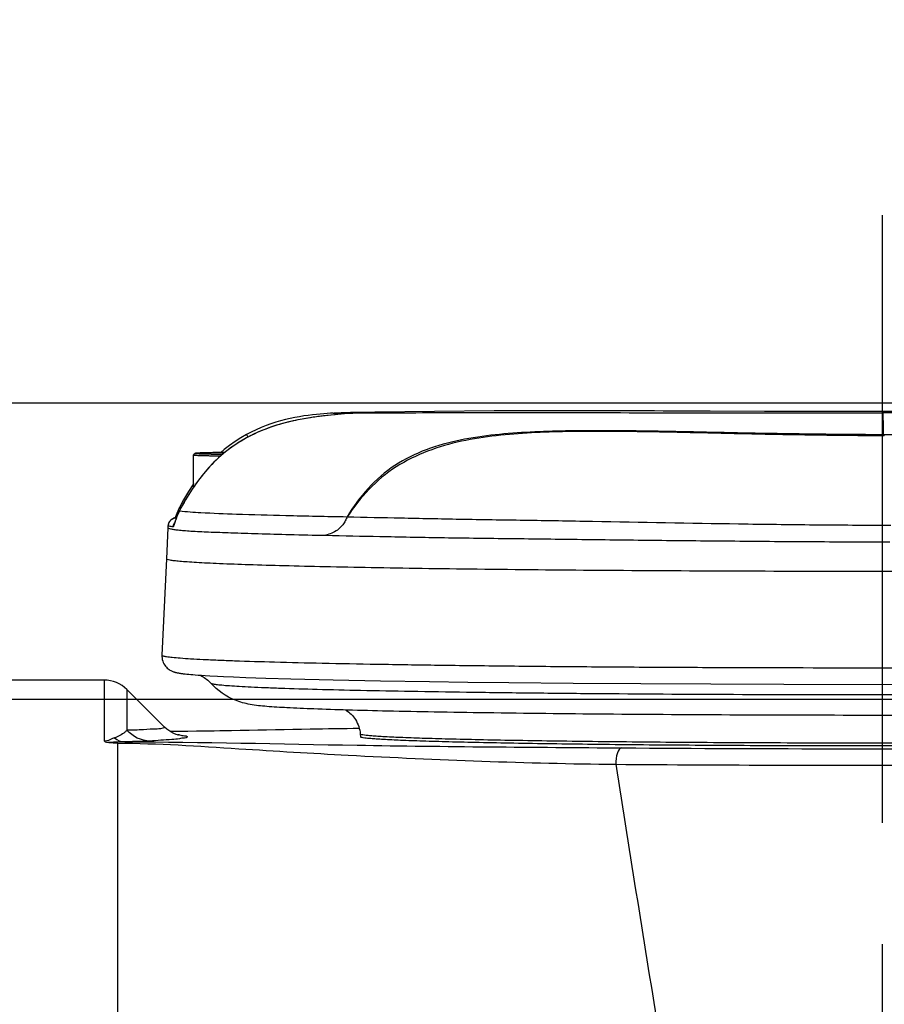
# Model space of a CAD drawing. Header units: millimetres. Extents: x 5828 to 6704, y 123 to 421.
# Tile 11 of 256: x 6376.04 to 6378.71, y 190.61 to 193.65. Entities that reach past the tile are written whole.
import ezdxf
from ezdxf import colors
from ezdxf.entities.mleader import LeaderData, LeaderLine
from ezdxf.math import Vec2, Vec3

# ---------------------------------------------------------------- set-up
doc = ezdxf.new("R2010")
doc.units = ezdxf.units.MM
doc.linetypes.add('CENTER', pattern=[0.6, 0.375, -0.075, 0.075, -0.075])
for name, color, linetype in [('中心线', 7, 'Continuous'), ('外形图', 7, 'Continuous'), ('多重引线', 7, 'Continuous'), ('尺寸标注', 7, 'Continuous')]:
    doc.layers.add(name, color=color, linetype=linetype)
doc.styles.get("Standard").update_dxf_attribs({"font": 'msyh.ttc'})
doc.styles.add('微软雅黑', font='msyh.ttc', dxfattribs={"height": 1.5})
doc.dimstyles.new('尺寸标注_1_20比例', dxfattribs={"dimtxt": 1.5, "dimasz": 1.25, "dimexe": 0.5, "dimexo": 0.4, "dimgap": 0.5, "dimtad": 1, "dimdec": 1, "dimlfac": 20, "dimdsep": 46, "dimtxsty": '微软雅黑', "dimcen": 0.09, "dimadec": 0, "dimazin": 0, "dimtp": 0.01, "dimtm": 0.01, "dimtfac": 1, "dimtdec": 1, "dimtofl": 0, "dimtmove": 0, "dimatfit": 3, "dimfxl": 1, "dimtolj": 1, "dimarcsym": 0})

# ---------------------------------------------------------------- blocks, each defined once
blk = doc.blocks.new('*D1099')
at = {"layer": 'Defpoints', "color": 0}
for p in [(6385.3045, 191.5488), (6370.1354, 186.9495), (6385.3045, 186.9495)]:
    blk.add_point(p, dxfattribs=at)
at = {"layer": '尺寸标注', "color": 0, "lineweight": -2}
for p, q in [((6384.9045, 191.5488), (6369.6354, 191.5488)), ((6370.1354, 190.2988), (6370.1354, 188.1995)), ((6384.9045, 186.9495), (6369.6354, 186.9495))]:
    blk.add_line(p, q, dxfattribs=at)
at = {"layer": '尺寸标注', "color": 0}
for points in [[(6370.3437, 190.2988), (6369.927, 190.2988), (6370.1354, 191.5488)], [(6369.927, 188.1995), (6370.3437, 188.1995), (6370.1354, 186.9495)]]:
    blk.add_solid(points, dxfattribs=at)
at = {"layer": '尺寸标注', "color": 0, "insert": (6368.8616, 189.3315), "char_height": 1.5, "attachment_point": 5, "rotation": 90, "style": '微软雅黑'}
blk.add_mtext('\\A1;\\A1;{\\fAlibaba PuHuiTi 3.0 55 Regular|b0|i0|c134|p18;92}', dxfattribs=at)
blk = doc.blocks.new('*D1154')
at = {"layer": 'Defpoints', "color": 0}
for p in [(6379.9545, 192.4633), (6364.2871, 186.104), (6379.9545, 186.104)]:
    blk.add_point(p, dxfattribs=at)
at = {"layer": '尺寸标注', "color": 0, "lineweight": -2}
for p, q in [((6379.5545, 192.4633), (6363.7871, 192.4633)), ((6364.2871, 191.2133), (6364.2871, 187.354)), ((6379.5545, 186.104), (6363.7871, 186.104))]:
    blk.add_line(p, q, dxfattribs=at)
at = {"layer": '尺寸标注', "color": 0}
for points in [[(6364.4954, 191.2133), (6364.0787, 191.2133), (6364.2871, 192.4633)], [(6364.0787, 187.354), (6364.4954, 187.354), (6364.2871, 186.104)]]:
    blk.add_solid(points, dxfattribs=at)
at = {"layer": '尺寸标注', "color": 0, "insert": (6363.008, 189.0559), "char_height": 1.5, "attachment_point": 5, "rotation": 90, "style": '微软雅黑'}
blk.add_mtext('\\A1;\\A1;126', dxfattribs=at)

msp = doc.modelspace()

# ---------------------------------------------------------------- linework, layer by layer
at = {"layer": '中心线', "linetype": 'CENTER', "ltscale": 5}
msp.add_line((6378.7052, 185.1681), (6378.7052, 193.3621), dxfattribs=at)
at = {"layer": '外形图', "linetype": 'ByBlock'}
for p, q in [((6376.963, 192.4216), (6376.9536, 192.4203)), ((6376.9717, 192.4227), (6376.963, 192.4216)), ((6376.9797, 192.4237), (6376.9717, 192.4227)), ((6376.9905, 192.4249), (6376.9797, 192.4237)), ((6377.0029, 192.4263), (6376.9905, 192.4249)), ((6377.0102, 192.4323), (6377.0128, 192.4324)), ((6377.0346, 192.4297), (6377.0298, 192.4291)), ((6377.0376, 192.43), (6377.0346, 192.4297)), ((6377.0393, 192.4302), (6377.0376, 192.43)), ((6377.0408, 192.4304), (6377.0393, 192.4302)), ((6377.0421, 192.4306), (6377.0408, 192.4304)), ((6377.0432, 192.4307), (6377.0421, 192.4306)), ((6377.1383, 192.4353), (6377.0893, 192.4346)), ((6377.5068, 192.4391), (6377.1383, 192.4353)), ((6377.623, 192.4397), (6377.5068, 192.4391)), ((6377.7692, 192.4397), (6377.623, 192.4397)), ((6378.3405, 192.4378), (6378.1731, 192.4383)), ((6378.5327, 192.4375), (6378.3405, 192.4378)), ((6381.1045, 192.4374), (6378.5327, 192.4375)), ((6378.7066, 192.4374), (6378.7066, 192.4331)), ((6380.7735, 192.4331), (6378.7066, 192.4331)), ((6378.7067, 192.4094), (6378.7066, 192.4331)), ((6376.7426, 192.3664), (6376.7469, 192.3583)), ((6376.7426, 192.3559), (6376.7426, 192.356)), ((6376.5795, 192.2046), (6376.5795, 192.3032)), ((6376.5487, 192.155), (6376.5357, 192.131)), ((6376.536, 192.1312), (6376.5357, 192.1311)), ((6376.536, 192.1312), (6376.5359, 192.1309)), ((6376.5001, 192.0787), (6376.4954, 191.9832)), ((6376.5007, 192.0857), (6376.5001, 192.0787)), ((6376.5007, 192.0857), (6376.5007, 192.0856)), ((6376.4954, 191.9832), (6376.4816, 191.6854)), ((6376.3031, 191.6086), (6375.9545, 191.6086)), ((6376.3031, 191.6086), (6376.3031, 191.4198)), ((6376.5589, 191.627), (6376.5643, 191.6265)), ((6376.5643, 191.6265), (6376.5704, 191.6259)), ((6376.5704, 191.6259), (6376.577, 191.6254)), ((6376.577, 191.6254), (6376.5846, 191.6248)), ((6376.5846, 191.6248), (6376.5933, 191.6242)), ((6376.5933, 191.6242), (6376.6036, 191.6235)), ((6376.6036, 191.6235), (6376.6155, 191.6227)), ((6376.6155, 191.6227), (6376.6292, 191.6219)), ((6376.6292, 191.6219), (6376.6531, 191.6207)), ((6376.6531, 191.6207), (6376.6714, 191.6198)), ((6376.6714, 191.6198), (6376.703, 191.6184)), ((6376.703, 191.6184), (6376.7405, 191.617)), ((6376.7405, 191.617), (6376.802, 191.6149)), ((6376.802, 191.6149), (6376.8798, 191.6126)), ((6376.8798, 191.6126), (6377.0101, 191.6095)), ((6377.0101, 191.6095), (6377.1561, 191.6066)), ((6377.1561, 191.6066), (6377.307, 191.6042)), ((6377.307, 191.6042), (6377.4258, 191.6026)), ((6377.4258, 191.6026), (6377.5523, 191.6011)), ((6377.5523, 191.6011), (6377.7501, 191.5992)), ((6376.3738, 191.5793), (6376.3738, 191.4536)), ((6376.4899, 191.4633), (6376.3738, 191.5793)), ((6377.7501, 191.5992), (6377.9588, 191.5976)), ((6377.9588, 191.5976), (6378.1752, 191.5965)), ((6378.1752, 191.5965), (6378.4006, 191.5957)), ((6378.4006, 191.5957), (6379.2473, 191.5946)), ((6376.5964, 191.4506), (6376.5075, 191.4494)), ((6376.7226, 191.4528), (6376.5964, 191.4506)), ((6376.8577, 191.4553), (6376.7226, 191.4528)), ((6377.0937, 191.442), (6377.0944, 191.4333)), ((6376.3445, 191.4138), (6376.3445, 190.0173))]:
    msp.add_line(p, q, dxfattribs=at)
for points in [[(6377.0102, 192.4323), (6377.0013, 192.4318), (6376.9916, 192.4312), (6376.9811, 192.4305), (6376.9699, 192.4295), (6376.9582, 192.4284), (6376.9459, 192.4271), (6376.9331, 192.4255), (6376.9198, 192.4236), (6376.906, 192.4213), (6376.8918, 192.4187), (6376.8774, 192.4157), (6376.8628, 192.4123), (6376.848, 192.4084), (6376.833, 192.4041), (6376.8179, 192.3992), (6376.8028, 192.3938), (6376.7875, 192.3878), (6376.7722, 192.3811), (6376.7569, 192.3738), (6376.7426, 192.3664)], [(6377.0298, 192.4291), (6377.0188, 192.428), (6377.0169, 192.4278), (6377.0149, 192.4275), (6377.0029, 192.4263)], [(6377.0893, 192.4346), (6377.0636, 192.434), (6377.0351, 192.4332), (6377.0129, 192.4324)], [(6377.0455, 192.4311), (6377.0455, 192.4311), (6377.0454, 192.4311), (6377.0452, 192.431), (6377.045, 192.431), (6377.0447, 192.431), (6377.0444, 192.4309), (6377.044, 192.4308), (6377.0436, 192.4308), (6377.0432, 192.4307)], [(6378.0014, 192.4389), (6377.9503, 192.4391), (6377.9257, 192.4392), (6377.7692, 192.4397)], [(6378.1731, 192.4383), (6378.028, 192.4388), (6378.0014, 192.4389)], [(6376.9536, 192.4203), (6376.9487, 192.4196), (6376.9436, 192.4189), (6376.9382, 192.418), (6376.9327, 192.4172), (6376.9269, 192.4162), (6376.9208, 192.4152), (6376.9145, 192.4141), (6376.908, 192.4128), (6376.9011, 192.4115), (6376.894, 192.41), (6376.8865, 192.4084), (6376.8787, 192.4066), (6376.8707, 192.4047), (6376.8623, 192.4026), (6376.8537, 192.4003), (6376.8447, 192.3977), (6376.8356, 192.3949), (6376.8261, 192.3919), (6376.8165, 192.3886), (6376.8065, 192.385), (6376.7963, 192.3811), (6376.7859, 192.3768), (6376.7752, 192.3721), (6376.7642, 192.367), (6376.753, 192.3615), (6376.7426, 192.356)], [(6376.7426, 192.3664), (6376.725, 192.3563), (6376.7073, 192.345), (6376.6902, 192.3329), (6376.6736, 192.3198), (6376.6631, 192.3107)], [(6376.7426, 192.356), (6376.7251, 192.346), (6376.7073, 192.3347), (6376.6902, 192.3225), (6376.6736, 192.3094), (6376.6573, 192.2953), (6376.6412, 192.2799), (6376.6254, 192.2632), (6376.6097, 192.245), (6376.5941, 192.2251), (6376.5787, 192.2035), (6376.5636, 192.1802), (6376.5487, 192.155)], [(6376.5795, 192.2149), (6376.5787, 192.2138), (6376.5636, 192.1904), (6376.5487, 192.1652), (6376.5358, 192.1414)], [(6376.5357, 192.131), (6376.535, 192.1297), (6376.5336, 192.127), (6376.5324, 192.1243), (6376.5312, 192.1217), (6376.53, 192.1191), (6376.529, 192.1167), (6376.528, 192.1144), (6376.5271, 192.1121), (6376.5263, 192.1099), (6376.5255, 192.1079), (6376.5248, 192.1059), (6376.5241, 192.104), (6376.5235, 192.1023), (6376.5211, 192.0953)], [(6376.5358, 192.1414), (6376.5351, 192.1401), (6376.5338, 192.1375), (6376.5326, 192.1349), (6376.5314, 192.1324), (6376.5303, 192.13), (6376.5293, 192.1276), (6376.5284, 192.1253), (6376.5275, 192.123), (6376.5266, 192.1209), (6376.5259, 192.1188), (6376.5252, 192.1169), (6376.5245, 192.1151), (6376.5239, 192.1133), (6376.5233, 192.1117), (6376.5226, 192.1095)], [(6376.5265, 192.1105), (6376.5254, 192.1102), (6376.5243, 192.11), (6376.5231, 192.1097), (6376.522, 192.1093), (6376.5209, 192.109), (6376.5198, 192.1086), (6376.5186, 192.1082), (6376.5174, 192.1077), (6376.5162, 192.1071), (6376.5148, 192.1064), (6376.5134, 192.1056), (6376.5119, 192.1046), (6376.5102, 192.1034), (6376.5085, 192.1018), (6376.5067, 192.0999), (6376.5049, 192.0976), (6376.5034, 192.0949), (6376.5021, 192.0919), (6376.5011, 192.0887), (6376.5007, 192.0858)], [(6376.5211, 192.0953), (6376.5208, 192.0943), (6376.5205, 192.0935), (6376.5202, 192.0929), (6376.52, 192.0924), (6376.5199, 192.092), (6376.5198, 192.0918), (6376.5198, 192.0918)], [(6376.4816, 191.6854), (6376.4816, 191.6815), (6376.482, 191.6765), (6376.4829, 191.6716), (6376.4843, 191.6669), (6376.486, 191.6625), (6376.4881, 191.6584), (6376.4904, 191.6547), (6376.4928, 191.6514), (6376.4955, 191.6484), (6376.4982, 191.6457), (6376.501, 191.6433), (6376.5038, 191.6412), (6376.5064, 191.6395), (6376.5089, 191.6381), (6376.5113, 191.6369), (6376.5134, 191.6359), (6376.5154, 191.635), (6376.5173, 191.6343), (6376.5191, 191.6337), (6376.5207, 191.6332), (6376.5223, 191.6327), (6376.5239, 191.6323), (6376.5254, 191.6319), (6376.5269, 191.6316), (6376.5284, 191.6313), (6376.5299, 191.631), (6376.5314, 191.6307), (6376.533, 191.6304), (6376.5346, 191.6301), (6376.5362, 191.6298), (6376.5379, 191.6296), (6376.5396, 191.6293), (6376.5414, 191.629), (6376.5433, 191.6288), (6376.5452, 191.6285), (6376.5472, 191.6283), (6376.5494, 191.628), (6376.5516, 191.6278), (6376.5539, 191.6275), (6376.5589, 191.627)], [(6376.5327, 191.4387), (6376.5326, 191.4387), (6376.5316, 191.4389), (6376.5293, 191.4395), (6376.5252, 191.4408), (6376.5186, 191.4434), (6376.509, 191.4484), (6376.4971, 191.4567), (6376.4899, 191.4633)], [(6377.0906, 191.4591), (6377.0161, 191.458), (6376.8577, 191.4553)]]:
    msp.add_lwpolyline(points, dxfattribs=at)
for centre, radius, start, end in [((6377.0525, 192.4073), 0.025, 106.3826, 109.3812), ((6377.0208, 192.6084), 0.1792, 277.6582, 277.9339), ((6377.0525, 192.4072), 0.0251, 91.3336, 106.3505), ((6376.5255, 192.0832), 0.025, 89.9963, 174.2539), ((6376.5407, 192.0788), 0.0251, 143.4034, 147.9498), ((6376.6428, 192.0714), 0.1428, 174.3006, 177.0637), ((6376.3031, 191.5086), 0.1, 45, 90), ((6376.478, 190.9481), 0.4945, 83.3024, 83.7305), ((6580.3755, 223.342), 205.0057, 188.978318, 189.215981)]:
    msp.add_arc(centre, radius, start, end, dxfattribs=at)
for points, knots in [([(6377.0447, 192.4308), (6377.0311, 192.4289), (6376.9932, 192.4255), (6376.9241, 192.4169), (6376.8352, 192.3978), (6376.7732, 192.3725), (6376.7426, 192.3559)], [0, 0, 0, 0, 0.131664, 0.364039, 0.6664, 1, 1, 1, 1]), ([(6377.0129, 192.4324), (6377.0185, 192.4326), (6377.0282, 192.433), (6377.0394, 192.4331), (6377.0458, 192.433), (6377.0491, 192.4329), (6377.0507, 192.4327), (6377.0519, 192.4325), (6377.0519, 192.4323)], [0, 0, 0, 0, 0.431151, 0.744244, 0.854861, 0.934256, 0.982304, 1, 1, 1, 1]), ([(6377.0519, 192.4323), (6377.0519, 192.4321), (6377.0512, 192.4319), (6377.0493, 192.4314), (6377.0472, 192.4311), (6377.0456, 192.4309)], [0, 0, 0, 0, 0.075359, 0.264858, 1, 1, 1, 1]), ([(6377.0519, 192.4323), (6377.1026, 192.4334), (6377.2075, 192.4336), (6377.3705, 192.434), (6377.5463, 192.4341), (6377.8142, 192.4339), (6378.2027, 192.4333), (6378.5278, 192.4331), (6378.7066, 192.4331)], [0, 0, 0, 0, 0.09202, 0.190024, 0.295638, 0.410689, 0.675798, 1, 1, 1, 1]), ([(6378.7067, 192.4094), (6378.7068, 192.4064), (6378.7069, 192.3918), (6378.7068, 192.3772), (6378.7066, 192.3657)], [0, 0, 0, 0, 0.206719, 1, 1, 1, 1]), ([(6378.7066, 192.3657), (6378.634, 192.3659), (6378.4889, 192.3671), (6378.2711, 192.3708), (6378.0534, 192.3757), (6377.8358, 192.3791), (6377.6544, 192.3771), (6377.5095, 192.3667), (6377.3666, 192.3464), (6377.2251, 192.2988), (6377.1149, 192.2026), (6377.072, 192.1436), (6377.0529, 192.1127)], [0, 0, 0, 0, 0.125139, 0.250281, 0.375414, 0.500526, 0.625598, 0.688117, 0.750614, 0.874998, 0.93746, 1, 1, 1, 1]), ([(6378.7103, 192.3622), (6378.6377, 192.3625), (6378.4925, 192.3639), (6378.2748, 192.3681), (6378.0572, 192.3734), (6377.8395, 192.377), (6377.658, 192.3749), (6377.5131, 192.364), (6377.3702, 192.3423), (6377.2301, 192.2933), (6377.1177, 192.2003), (6377.0731, 192.1426), (6377.0534, 192.1123)], [0, 0, 0, 0, 0.125167, 0.25032, 0.375468, 0.500616, 0.625757, 0.688329, 0.750881, 0.875241, 0.937562, 1, 1, 1, 1]), ([(6378.7103, 192.3622), (6378.71, 192.3627), (6378.709, 192.364), (6378.7077, 192.3653), (6378.7066, 192.3657)], [0, 0, 0, 0, 0.306625, 1, 1, 1, 1]), ([(6376.7426, 192.3559), (6376.7199, 192.3436), (6376.6767, 192.3148), (6376.6022, 192.2428), (6376.5598, 192.1768), (6376.536, 192.1312)], [0, 0, 0, 0, 0.250169, 0.500355, 1, 1, 1, 1]), ([(6376.5795, 192.3032), (6376.5795, 192.3052), (6376.5818, 192.308), (6376.586, 192.3086), (6376.5908, 192.309), (6376.5985, 192.3094), (6376.609, 192.3097), (6376.6222, 192.31), (6376.6446, 192.3105), (6376.6626, 192.3107), (6376.6752, 192.3108)], [0, 0, 0, 0, 0.062613, 0.081941, 0.131026, 0.209071, 0.316718, 0.452341, 0.613501, 1, 1, 1, 1]), ([(6376.5795, 192.3032), (6376.5795, 192.303), (6376.5802, 192.3029), (6376.5811, 192.3027), (6376.583, 192.3026), (6376.5867, 192.3023), (6376.5931, 192.302), (6376.6027, 192.3016), (6376.6148, 192.3013), (6376.6353, 192.3009), (6376.6517, 192.3007), (6376.6633, 192.3006)], [0, 0, 0, 0, 0.004851, 0.017816, 0.039144, 0.068794, 0.1526, 0.267924, 0.412903, 0.585179, 1, 1, 1, 1]), ([(6376.6752, 192.3108), (6376.663, 192.3107), (6376.6413, 192.3104), (6376.6156, 192.3099), (6376.6004, 192.3094), (6376.5918, 192.3091), (6376.5884, 192.3088), (6376.5837, 192.3084), (6376.5869, 192.3074), (6376.5903, 192.3075), (6376.5976, 192.3069), (6376.612, 192.3066), (6376.6363, 192.3059), (6376.6572, 192.3057), (6376.6691, 192.3056)], [0, 0, 0, 0, 0.209622, 0.372645, 0.432945, 0.477604, 0.505849, 0.517284, 0.523628, 0.546707, 0.586372, 0.64195, 0.796672, 1, 1, 1, 1]), ([(6376.5359, 192.1309), (6376.5341, 192.1275), (6376.528, 192.1148), (6376.5235, 192.1014), (6376.5204, 192.0916)], [0, 0, 0, 0, 0.272647, 1, 1, 1, 1]), ([(6376.5358, 192.1414), (6376.5356, 192.141), (6376.5377, 192.1399), (6376.5386, 192.1389), (6376.5396, 192.1383)], [0, 0, 0, 0, 0.270773, 1, 1, 1, 1]), ([(6376.536, 192.1312), (6376.5578, 192.1282), (6376.6165, 192.1245), (6376.7257, 192.1204), (6376.8761, 192.1159), (6376.9898, 192.1138), (6377.0529, 192.1127)], [0, 0, 0, 0, 0.127743, 0.340444, 0.634053, 1, 1, 1, 1]), ([(6376.5204, 192.0916), (6376.5195, 192.089), (6376.5184, 192.0856), (6376.517, 192.0823), (6376.5161, 192.0812), (6376.5157, 192.0813)], [0, 0, 0, 0, 0.70325, 0.903563, 1, 1, 1, 1]), ([(6376.5255, 192.1082), (6376.5255, 192.1082), (6376.5255, 192.1083), (6376.5256, 192.1084), (6376.5256, 192.1085)], [0, 0, 0, 0, 0.490534, 1, 1, 1, 1]), ([(6377.0534, 192.1123), (6377.0522, 192.1103), (6377.0505, 192.1059), (6377.0463, 192.0976), (6377.0385, 192.0849), (6377.0199, 192.0665), (6376.9996, 192.0597), (6376.9873, 192.0553)], [0, 0, 0, 0, 0.077412, 0.155193, 0.306654, 0.569769, 1, 1, 1, 1]), ([(6377.0534, 192.1123), (6377.1085, 192.1112), (6377.2244, 192.1091), (6377.4064, 192.105), (6377.6036, 192.1023), (6377.8901, 192.0974), (6378.1885, 192.0917), (6378.4951, 192.0875), (6378.6515, 192.0869), (6378.73, 192.0866)], [0, 0, 0, 0, 0.098534, 0.207482, 0.325612, 0.451483, 0.72012, 0.8595, 1, 1, 1, 1]), ([(6376.5001, 192.0786), (6376.5001, 192.0778), (6376.5037, 192.0763), (6376.509, 192.075), (6376.5194, 192.0733), (6376.533, 192.0716), (6376.5507, 192.07), (6376.5819, 192.0677), (6376.6304, 192.0654), (6376.6996, 192.0632), (6376.7832, 192.0605), (6376.8807, 192.0573), (6376.9503, 192.0559), (6376.9873, 192.0553)], [0, 0, 0, 0, 0.005265, 0.01795, 0.038513, 0.066979, 0.103316, 0.147476, 0.259048, 0.401158, 0.572781, 0.772794, 1, 1, 1, 1]), ([(6376.5157, 192.0813), (6376.5119, 192.0818), (6376.507, 192.0827), (6376.5021, 192.0841), (6376.5007, 192.0852), (6376.5007, 192.0857)], [0, 0, 0, 0, 0.718093, 0.908243, 1, 1, 1, 1]), ([(6376.9873, 192.0553), (6377.0429, 192.0537), (6377.1606, 192.0518), (6377.3463, 192.048), (6377.5493, 192.0456), (6377.7671, 192.0429), (6377.9968, 192.04), (6378.2355, 192.0379), (6378.4801, 192.0355), (6378.6447, 192.0355), (6378.7275, 192.0354)], [0, 0, 0, 0, 0.095821, 0.202997, 0.320164, 0.445818, 0.578363, 0.716118, 0.857323, 1, 1, 1, 1]), ([(6376.4954, 191.9832), (6376.4953, 191.9822), (6376.5001, 191.9806), (6376.5069, 191.9792), (6376.5205, 191.9773), (6376.5382, 191.9756), (6376.5614, 191.9738), (6376.5895, 191.972), (6376.6226, 191.9703), (6376.6764, 191.9678), (6376.7555, 191.9649), (6376.864, 191.9618), (6376.9898, 191.9588), (6377.1318, 191.9561), (6377.2885, 191.9535), (6377.5227, 191.9504), (6377.8403, 191.9475), (6378.2427, 191.9452), (6378.6628, 191.9446), (6379.0896, 191.9441), (6379.5174, 191.9436), (6379.9452, 191.9432), (6380.5159, 191.9426), (6381.2294, 191.942), (6382.0858, 191.9413), (6382.9424, 191.9407), (6383.7992, 191.9402), (6384.6561, 191.9397), (6385.7988, 191.9392), (6387.2274, 191.9388), (6388.3703, 191.9385), (6388.9418, 191.9384)], [0, 0, 0, 0, 0.000253, 0.000894, 0.001943, 0.0034, 0.005262, 0.007526, 0.010188, 0.013245, 0.020515, 0.029263, 0.039404, 0.050843, 0.063475, 0.077179, 0.107283, 0.140025, 0.174164, 0.208522, 0.242888, 0.277262, 0.311642, 0.380421, 0.44922, 0.518036, 0.586865, 0.655705, 0.724554, 0.86227, 1, 1, 1, 1]), ([(6376.4816, 191.6854), (6376.4816, 191.685), (6376.483, 191.6839), (6376.4876, 191.6825), (6376.4983, 191.6805), (6376.5159, 191.6786), (6376.5407, 191.6764), (6376.5724, 191.6744), (6376.6109, 191.6723), (6376.6562, 191.6703), (6376.7296, 191.6675), (6376.8369, 191.6642), (6376.9834, 191.6607), (6377.152, 191.6575), (6377.3405, 191.6547), (6377.5465, 191.6522), (6377.7675, 191.6501), (6378.0005, 191.6485), (6378.3263, 191.647), (6378.7419, 191.6465), (6379.0764, 191.6461), (6379.2442, 191.6459)], [0, 0, 0, 0, 0.000506, 0.001549, 0.005498, 0.011978, 0.020977, 0.032471, 0.046435, 0.062843, 0.081647, 0.126164, 0.179394, 0.240651, 0.309157, 0.384033, 0.46431, 0.548962, 0.636904, 0.817972, 1, 1, 1, 1]), ([(6376.5984, 191.6238), (6376.6006, 191.6229), (6376.6132, 191.6169), (6376.6246, 191.608), (6376.6324, 191.5994)], [0, 0, 0, 0, 0.168178, 1, 1, 1, 1]), ([(6379.125, 191.5005), (6378.9806, 191.4999), (6378.6919, 191.4994), (6378.2665, 191.5003), (6377.8635, 191.5028), (6377.551, 191.5061), (6377.3273, 191.5097), (6377.1844, 191.5125), (6377.0605, 191.5156), (6376.957, 191.5189), (6376.8741, 191.5225), (6376.8174, 191.5259), (6376.7794, 191.5294), (6376.7467, 191.5339), (6376.693, 191.5485), (6376.653, 191.5763), (6376.6324, 191.5994)], [0, 0, 0, 0, 0.172511, 0.344763, 0.507982, 0.653885, 0.718003, 0.775149, 0.824647, 0.865974, 0.898864, 0.923694, 0.933854, 0.944437, 0.963081, 1, 1, 1, 1]), ([(6376.6324, 191.5994), (6376.6328, 191.5989), (6376.6346, 191.5981), (6376.6399, 191.5966), (6376.6508, 191.595), (6376.6684, 191.5931), (6376.6924, 191.5912), (6376.7225, 191.5893), (6376.7587, 191.5874), (6376.8009, 191.5856), (6376.8687, 191.583), (6376.9673, 191.5801), (6377.1014, 191.5769), (6377.2552, 191.574), (6377.4268, 191.5714), (6377.6141, 191.5691), (6377.8884, 191.5665), (6378.2521, 191.5643), (6378.7006, 191.5635), (6379.0047, 191.564), (6379.1567, 191.5646)], [0, 0, 0, 0, 0.00078, 0.00214, 0.0067, 0.013739, 0.023249, 0.035205, 0.049574, 0.066312, 0.085369, 0.130199, 0.183517, 0.244668, 0.312903, 0.387381, 0.467189, 0.638816, 0.81937, 1, 1, 1, 1]), ([(6377.0495, 191.5161), (6377.0611, 191.5085), (6377.0825, 191.4868), (6377.0923, 191.4575), (6377.0937, 191.442)], [0, 0, 0, 0, 0.470628, 1, 1, 1, 1]), ([(6376.3738, 191.4536), (6376.3718, 191.4516), (6376.3606, 191.4415), (6376.3468, 191.4341), (6376.3351, 191.4303)], [0, 0, 0, 0, 0.187188, 1, 1, 1, 1]), ([(6376.4899, 191.4633), (6376.4913, 191.4618), (6376.4749, 191.4573), (6376.4608, 191.458), (6376.4191, 191.4545), (6376.3909, 191.4541), (6376.3738, 191.4536)], [0, 0, 0, 0, 0.051517, 0.23992, 0.56081, 1, 1, 1, 1]), ([(6377.0904, 191.4591), (6377.0401, 191.4583), (6376.8459, 191.4554), (6376.6518, 191.4509), (6376.5079, 191.4494)], [0, 0, 0, 0, 0.258936, 1, 1, 1, 1]), ([(6377.9008, 191.3994), (6378.3564, 191.3961), (6379.0216, 191.3956), (6379.7765, 191.4013), (6380.1523, 191.4065), (6380.3794, 191.4109), (6380.5408, 191.4153), (6380.6454, 191.4192), (6380.7041, 191.422), (6380.7494, 191.4248), (6380.7775, 191.4273), (6380.7941, 191.4295), (6380.7996, 191.4309), (6380.805, 191.4321), (6380.8031, 191.4356), (6380.798, 191.4358), (6380.7854, 191.439), (6380.7599, 191.4407), (6380.7193, 191.4439), (6380.6646, 191.4465), (6380.5965, 191.4493), (6380.4801, 191.4531), (6380.3865, 191.4553), (6380.32, 191.4567)], [0, 0, 0, 0, 0.403048, 0.588486, 0.667934, 0.735536, 0.789434, 0.810767, 0.828153, 0.841476, 0.85065, 0.853667, 0.855641, 0.856607, 0.857103, 0.858456, 0.860839, 0.868746, 0.880819, 0.896986, 0.917138, 0.941137, 1, 1, 1, 1]), ([(6376.3246, 191.4262), (6376.3233, 191.4256), (6376.3166, 191.4224), (6376.309, 191.4185), (6376.3031, 191.4198)], [0, 0, 0, 0, 0.186084, 1, 1, 1, 1]), ([(6376.4445, 191.4205), (6376.44, 191.4203), (6376.4143, 191.419), (6376.3885, 191.4184), (6376.3672, 191.418)], [0, 0, 0, 0, 0.174257, 1, 1, 1, 1]), ([(6376.5357, 191.4392), (6376.5411, 191.4386), (6376.5476, 191.4362), (6376.5601, 191.4371), (6376.5601, 191.4295), (6376.5477, 191.4303), (6376.5341, 191.4264), (6376.4968, 191.4242), (6376.4671, 191.4218), (6376.4445, 191.4205)], [0, 0, 0, 0, 0.113273, 0.172368, 0.188881, 0.24784, 0.360994, 0.526388, 1, 1, 1, 1]), ([(6380.3153, 191.442), (6380.3152, 191.4411), (6380.3116, 191.4401), (6380.3064, 191.4389), (6380.2962, 191.4376), (6380.2827, 191.4363), (6380.2653, 191.435), (6380.2347, 191.4331), (6380.1872, 191.4309), (6380.1198, 191.4285), (6380.0387, 191.4262), (6379.9448, 191.424), (6379.839, 191.422), (6379.7223, 191.4202), (6379.5482, 191.4179), (6379.3125, 191.4158), (6379.0144, 191.4142), (6378.7045, 191.4137), (6378.3945, 191.4142), (6378.0965, 191.4158), (6377.8608, 191.4179), (6377.6867, 191.4202), (6377.57, 191.422), (6377.4642, 191.424), (6377.3703, 191.4262), (6377.2892, 191.4285), (6377.2217, 191.4309), (6377.1743, 191.4331), (6377.1437, 191.435), (6377.1262, 191.4363), (6377.1128, 191.4376), (6377.1026, 191.4389), (6377.0973, 191.4401), (6377.0937, 191.4411), (6377.0937, 191.442)], [0, 0, 0, 0, 0.000768, 0.002655, 0.005718, 0.00996, 0.015376, 0.021954, 0.038532, 0.059539, 0.084777, 0.114003, 0.146936, 0.183262, 0.222631, 0.308959, 0.402612, 0.5, 0.597388, 0.691041, 0.777369, 0.816738, 0.853064, 0.885997, 0.915223, 0.940461, 0.961468, 0.978046, 0.984624, 0.99004, 0.994282, 0.997345, 0.999232, 1, 1, 1, 1]), ([(6380.3145, 191.4333), (6380.3145, 191.4324), (6380.3109, 191.4314), (6380.3056, 191.4302), (6380.2954, 191.4289), (6380.282, 191.4276), (6380.2645, 191.4263), (6380.2339, 191.4244), (6380.1865, 191.4222), (6380.1191, 191.4198), (6380.0381, 191.4175), (6379.9442, 191.4153), (6379.8385, 191.4133), (6379.7218, 191.4115), (6379.5478, 191.4092), (6379.3122, 191.4071), (6379.0143, 191.4055), (6378.7045, 191.405), (6378.3947, 191.4055), (6378.0968, 191.4071), (6377.8612, 191.4092), (6377.6872, 191.4115), (6377.5705, 191.4133), (6377.4648, 191.4153), (6377.3709, 191.4175), (6377.2899, 191.4198), (6377.2225, 191.4222), (6377.175, 191.4244), (6377.1444, 191.4263), (6377.127, 191.4276), (6377.1136, 191.4289), (6377.1034, 191.4302), (6377.0981, 191.4314), (6377.0945, 191.4324), (6377.0944, 191.4333)], [0, 0, 0, 0, 0.000768, 0.002655, 0.005718, 0.00996, 0.015376, 0.021954, 0.038532, 0.059539, 0.084777, 0.114003, 0.146936, 0.183262, 0.222631, 0.308959, 0.402612, 0.5, 0.597388, 0.691041, 0.777369, 0.816738, 0.853064, 0.885997, 0.915223, 0.940461, 0.961468, 0.978046, 0.984624, 0.99004, 0.994282, 0.997345, 0.999232, 1, 1, 1, 1]), ([(6376.3445, 191.4138), (6376.4695, 191.4138), (6376.7067, 191.3969), (6377.2186, 191.3667), (6377.6064, 191.3517), (6377.8817, 191.3486)], [0, 0, 0, 0, 0.243706, 0.46322, 1, 1, 1, 1]), ([(6376.3672, 191.418), (6376.606, 191.4177), (6377.1172, 191.4046), (6377.6285, 191.4014), (6377.9008, 191.3994)], [0, 0, 0, 0, 0.467222, 1, 1, 1, 1]), ([(6377.9008, 191.3994), (6377.8941, 191.3992), (6377.8829, 191.3777), (6377.8817, 191.3606), (6377.8817, 191.3486)], [0, 0, 0, 0, 0.361105, 1, 1, 1, 1]), ([(6377.8817, 191.3486), (6378.0508, 191.3474), (6378.3953, 191.3458), (6378.911, 191.3456), (6379.4143, 191.3475), (6379.8122, 191.3509), (6380.1018, 191.3547), (6380.2895, 191.3578), (6380.4535, 191.3613), (6380.5912, 191.3651), (6380.7002, 191.3692), (6380.7733, 191.3728), (6380.8152, 191.3761), (6380.8365, 191.3781), (6380.8467, 191.3803), (6380.8545, 191.3818), (6380.8545, 191.3833)], [0, 0, 0, 0, 0.170567, 0.347492, 0.520171, 0.67826, 0.748822, 0.812286, 0.867697, 0.914224, 0.95117, 0.977986, 0.987467, 0.994287, 0.998435, 1, 1, 1, 1])]:
    msp.add_open_spline(points, degree=3, knots=knots, dxfattribs=at)
for points in [[(6379.6695, 192.3623), (6379.3485, 192.3634), (6379.0276, 192.3645), (6378.7066, 192.3657)], [(6376.5157, 192.0813), (6376.5161, 192.0851), (6376.5174, 192.0889), (6376.5194, 192.0921)], [(6376.4445, 191.4205), (6376.4185, 191.4206), (6376.3908, 191.4339), (6376.3738, 191.4536)], [(6376.3184, 191.416), (6376.3139, 191.4163), (6376.3054, 191.4153), (6376.3055, 191.4198)], [(6376.3351, 191.4303), (6376.3315, 191.4292), (6376.3278, 191.4278), (6376.3246, 191.4258)], [(6376.3351, 191.4303), (6376.3441, 191.4232), (6376.3557, 191.4182), (6376.3672, 191.418)], [(6376.3461, 191.4174), (6376.3369, 191.417), (6376.3276, 191.4162), (6376.3183, 191.4162)], [(6376.3184, 191.416), (6376.327, 191.4154), (6376.3357, 191.4148), (6376.3443, 191.4136)], [(6376.3672, 191.418), (6376.3601, 191.418), (6376.3531, 191.4179), (6376.3461, 191.4173)]]:
    msp.add_open_spline(points, degree=3, dxfattribs=at)

# ---------------------------------------------------------------- dimensions: what is measured, and where the dimension line sits
at = {"layer": '尺寸标注'}
dim = msp.add_linear_dim(base=(6364.2871, 186.104), p1=(6379.9545, 192.4633), p2=(6379.9545, 186.104), angle=90, text='\\A1;126', dimstyle='尺寸标注_1_20比例', override={"dimtxsty": '微软雅黑'}, dxfattribs=at)
dim.commit()
dim.dimension.update_dxf_attribs({"geometry": '*D1154', "text_midpoint": (6364.2871, 189.0559), "dimtype": 160})
dim = msp.add_linear_dim(base=(6370.1354, 186.9495), p1=(6385.3045, 191.5488), p2=(6385.3045, 186.9495), angle=90, text='\\A1;{\\fAlibaba PuHuiTi 3.0 55 Regular|b0|i0|c134|p18;<>}', dimstyle='尺寸标注_1_20比例', dxfattribs=at)
dim.commit()
dim.dimension.update_dxf_attribs({"geometry": '*D1099', "text_midpoint": (6370.1354, 189.3315), "dimtype": 160})

# ---------------------------------------------------------------- leaders
at = {"layer": '多重引线'}
ml = msp.add_multileader_mtext('Standard', dxfattribs=at)
ml.set_content('{\\fAlibaba PuHuiTi 3.0 65 Medium|b0|i0|c134|p18;4×M4 depth8}')
ml.set_leader_properties(linetype='ByLayer')
ml.build(insert=Vec2(0, 0))
ml.multileader.update_dxf_attribs({"text_left_attachment_type": 5, "text_right_attachment_type": 5, "dogleg_length": 2, "arrow_head_size": 1.25})
ctx = ml.context
ctx.base_point, ctx.char_height, ctx.arrow_head_size, ctx.landing_gap_size, ctx.plane_origin = Vec3(6361.3846, 199.1966), 1.5, 1.25, 0.5, Vec3(6383.5348, 193.5251)
ctx.left_attachment, ctx.right_attachment, ctx.text_align_type = 5, 5, 1
notes = []
notes.append((ctx, [(0, (1, 1, 0), (6377.6901, 199.1966), (-1, 0), 2, [(0, [(6384.4045, 191.5488)], 0, [])])]))
ctx.mtext.insert, ctx.mtext.alignment, ctx.mtext.flow_direction = Vec3(6368.5373, 201.2716), 2, 5
for ctx, leaders in notes:
    for number, flags, end, landing, length, lines in leaders:
        leader = LeaderData()
        leader.index, (leader.has_last_leader_line, leader.has_dogleg_vector, leader.attachment_direction) = number, flags
        leader.last_leader_point, leader.dogleg_vector, leader.dogleg_length = Vec3(end), Vec3(landing), length
        for number, points, colour, breaks in lines:
            line = LeaderLine()
            line.index, line.vertices, line.color, line.breaks = number, Vec3.list(points), colors.encode_raw_color(colour), breaks
            leader.lines.append(line)
        ctx.leaders.append(leader)

doc.saveas('drawing.dxf')
